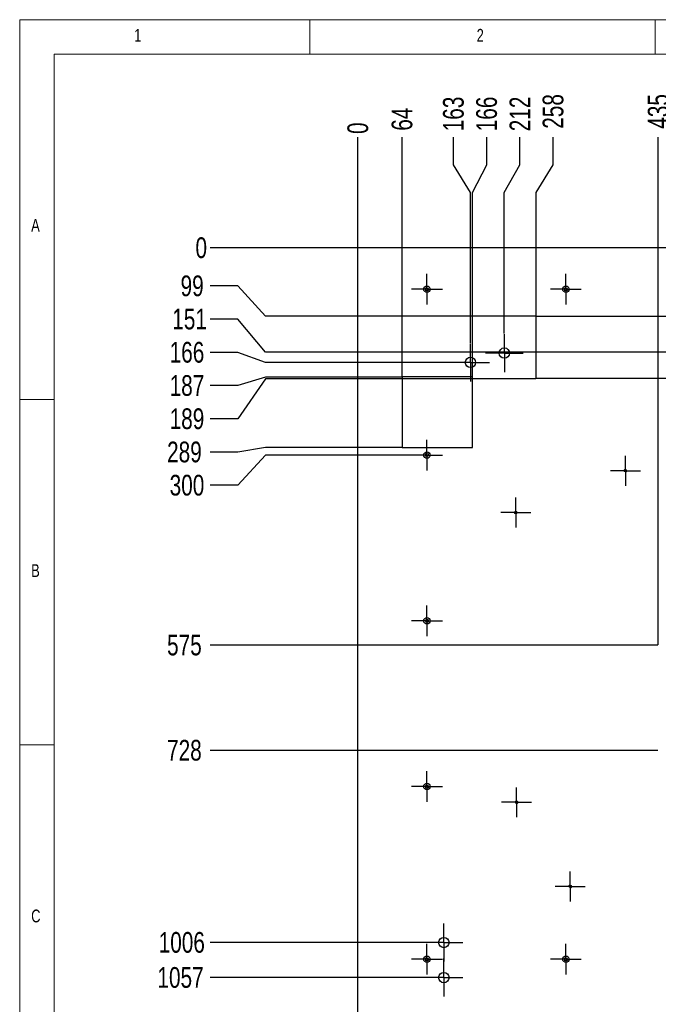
# Model space of a CAD drawing. Header units: millimetres. Extents: x 5 to 589, y 5 to 415.
# Tile 3 of 11: x 5 to 97, y 272 to 415. Entities that reach past the tile are written whole.
import ezdxf

# ---------------------------------------------------------------- set-up
doc = ezdxf.new("R2010")
doc.units = ezdxf.units.MM
doc.header["$PDSIZE"] = -1
doc.linetypes.add('CENTERX2', pattern=[20.32, 12.7, -2.54, 2.54, -2.54])
for name, color, linetype in [('COTES', 1, 'Continuous'), ('NOTES', 6, 'Continuous'), ('TRAIT-MIXTES', 3, 'CENTERX2')]:
    doc.layers.add(name, color=color, linetype=linetype)
doc.layers.add('TRAIT-FORT', color=4, linetype='Continuous', lineweight=25)
doc.styles.add('SLDTEXTSTYLE0', font='TXT', dxfattribs={"width": 0.75})
doc.dimstyles.new('SLDDIMSTYLE4', dxfattribs={"dimtxt": 3, "dimasz": 0.333333, "dimexe": 0, "dimexo": 0.0625, "dimgap": 0.75, "dimtad": 0, "dimtih": 1, "dimtoh": 1, "dimdec": 0, "dimlfac": 10, "dimrnd": 1e-09, "dimdsep": 46, "dimtxsty": 'SLDTEXTSTYLE0', "dimblk1": 'ORIGIN', "dimblk2": 'ORIGIN', "dimsah": 1, "dimcen": 0.09, "dimadec": 0, "dimazin": 2, "dimtfac": 1, "dimtdec": 0, "dimtofl": 0, "dimtmove": 0, "dimatfit": 3, "dimldrblk": 'ORIGIN', "dimfxl": 1, "dimfrac": 2, "dimtolj": 1, "dimtzin": 12, "dimarcsym": 0})
doc.dimstyles.new('SLDDIMSTYLE5', dxfattribs={"dimtxt": 3, "dimasz": 2, "dimexe": 0, "dimexo": 0.0625, "dimgap": 0.75, "dimtad": 0, "dimtih": 1, "dimtoh": 1, "dimdec": 0, "dimlfac": 10, "dimrnd": 1e-09, "dimzin": 12, "dimdsep": 46, "dimtxsty": 'SLDTEXTSTYLE0', "dimsah": 1, "dimcen": 0.09, "dimadec": 0, "dimazin": 3, "dimtfac": 1, "dimtdec": 0, "dimtofl": 0, "dimtmove": 0, "dimatfit": 3, "dimfxl": 1, "dimfrac": 2, "dimtolj": 1, "dimtzin": 12, "dimarcsym": 0})

# ---------------------------------------------------------------- blocks, each defined once
blk = doc.blocks.new('_D_62')
at = {"layer": 'COTES', "color": 0, "lineweight": -2, "transparency": 16777216}
blk.add_line((53.91, 381.97), (32.6, 381.97), dxfattribs=at)
at = {"layer": 'Defpoints', "color": 0, "transparency": 16777216}
for p in [(32.6, 381.97), (53.97, 381.97), (53.97, 381.97)]:
    blk.add_point(p, dxfattribs=at)
at = {"layer": 'COTES', "color": 0, "transparency": 16777216, "insert": (31.29, 381.97), "char_height": 3, "attachment_point": 5, "style": 'SLDTEXTSTYLE0'}
blk.add_mtext('\\A1;0', dxfattribs=at)
blk = doc.blocks.new('_Origin')
at = {"color": 0, "linetype": 'ByBlock', "lineweight": -2}
blk.add_line((0, 0), (-1, 0), dxfattribs=at)
blk.add_circle((0, 0), 0.5, dxfattribs=at)
blk = doc.blocks.new('_D_63')
at = {"layer": 'COTES', "color": 0, "lineweight": -2, "transparency": 16777216}
for p, q in [((36.6, 376.45), (32.6, 376.45)), ((40.6, 372.06), (36.6, 376.45)), ((79.72, 372.06), (40.6, 372.06))]:
    blk.add_line(p, q, dxfattribs=at)
at = {"layer": 'Defpoints', "color": 0, "transparency": 16777216}
for p in [(53.97, 381.97), (32.6, 376.45), (79.79, 372.06)]:
    blk.add_point(p, dxfattribs=at)
at = {"layer": 'COTES', "color": 0, "transparency": 16777216, "insert": (29.97, 376.45), "char_height": 3, "attachment_point": 5, "style": 'SLDTEXTSTYLE0'}
blk.add_mtext('\\A1;99', dxfattribs=at)
blk = doc.blocks.new('_D_64')
at = {"layer": 'COTES', "color": 0, "lineweight": -2, "transparency": 16777216}
for p, q in [((36.6, 371.64), (32.6, 371.64)), ((40.6, 366.86), (36.6, 371.64)), ((132.05, 366.86), (40.6, 366.86))]:
    blk.add_line(p, q, dxfattribs=at)
at = {"layer": 'Defpoints', "color": 0, "transparency": 16777216}
for p in [(53.97, 381.97), (32.6, 371.64), (132.11, 366.86)]:
    blk.add_point(p, dxfattribs=at)
at = {"layer": 'COTES', "color": 0, "transparency": 16777216, "insert": (29.6, 371.64), "char_height": 3, "attachment_point": 5, "style": 'SLDTEXTSTYLE0'}
blk.add_mtext('\\A1;151', dxfattribs=at)
blk = doc.blocks.new('_D_65')
at = {"layer": 'COTES', "color": 0, "lineweight": -2, "transparency": 16777216}
for p, q in [((36.6, 366.83), (32.6, 366.83)), ((40.6, 365.39), (36.6, 366.83)), ((67.46, 365.39), (40.6, 365.39))]:
    blk.add_line(p, q, dxfattribs=at)
at = {"layer": 'Defpoints', "color": 0, "transparency": 16777216}
for p in [(53.97, 381.97), (32.6, 366.83), (67.52, 365.39)]:
    blk.add_point(p, dxfattribs=at)
at = {"layer": 'COTES', "color": 0, "transparency": 16777216, "insert": (29.22, 366.83), "char_height": 3, "attachment_point": 5, "style": 'SLDTEXTSTYLE0'}
blk.add_mtext('\\A1;166', dxfattribs=at)
blk = doc.blocks.new('_D_66')
at = {"layer": 'COTES', "color": 0, "lineweight": -2, "transparency": 16777216}
for p, q in [((40.6, 363.27), (36.6, 362.02)), ((60.31, 363.27), (40.6, 363.27)), ((36.6, 362.02), (32.6, 362.02))]:
    blk.add_line(p, q, dxfattribs=at)
at = {"layer": 'Defpoints', "color": 0, "transparency": 16777216}
for p in [(53.97, 381.97), (60.37, 363.27), (32.6, 362.02)]:
    blk.add_point(p, dxfattribs=at)
at = {"layer": 'COTES', "color": 0, "transparency": 16777216, "insert": (29.22, 362.02), "char_height": 3, "attachment_point": 5, "style": 'SLDTEXTSTYLE0'}
blk.add_mtext('\\A1;187', dxfattribs=at)
blk = doc.blocks.new('_D_67')
at = {"layer": 'COTES', "color": 0, "lineweight": -2, "transparency": 16777216}
for p, q in [((40.6, 363.03), (36.6, 357.21)), ((79.72, 363.03), (40.6, 363.03)), ((36.6, 357.21), (32.6, 357.21))]:
    blk.add_line(p, q, dxfattribs=at)
at = {"layer": 'Defpoints', "color": 0, "transparency": 16777216}
for p in [(53.97, 381.97), (79.79, 363.03), (32.6, 357.21)]:
    blk.add_point(p, dxfattribs=at)
at = {"layer": 'COTES', "color": 0, "transparency": 16777216, "insert": (29.22, 357.21), "char_height": 3, "attachment_point": 5, "style": 'SLDTEXTSTYLE0'}
blk.add_mtext('\\A1;189', dxfattribs=at)
blk = doc.blocks.new('_D_68')
at = {"layer": 'COTES', "color": 0, "lineweight": -2, "transparency": 16777216}
for p, q in [((36.6, 352.4), (32.6, 352.4)), ((40.6, 353.07), (36.6, 352.4)), ((60.31, 353.07), (40.6, 353.07))]:
    blk.add_line(p, q, dxfattribs=at)
at = {"layer": 'Defpoints', "color": 0, "transparency": 16777216}
for p in [(53.97, 381.97), (32.6, 352.4), (60.37, 353.07)]:
    blk.add_point(p, dxfattribs=at)
at = {"layer": 'COTES', "color": 0, "transparency": 16777216, "insert": (28.85, 352.4), "char_height": 3, "attachment_point": 5, "style": 'SLDTEXTSTYLE0'}
blk.add_mtext('\\A1;289', dxfattribs=at)
blk = doc.blocks.new('_D_69')
at = {"layer": 'COTES', "color": 0, "lineweight": -2, "transparency": 16777216}
for p, q in [((40.6, 351.97), (36.6, 347.59)), ((61.68, 351.97), (40.6, 351.97)), ((36.6, 347.59), (32.6, 347.59))]:
    blk.add_line(p, q, dxfattribs=at)
at = {"layer": 'Defpoints', "color": 0, "transparency": 16777216}
for p in [(53.97, 381.97), (61.75, 351.97), (32.6, 347.59)]:
    blk.add_point(p, dxfattribs=at)
at = {"layer": 'COTES', "color": 0, "transparency": 16777216, "insert": (29.22, 347.59), "char_height": 3, "attachment_point": 5, "style": 'SLDTEXTSTYLE0'}
blk.add_mtext('\\A1;300', dxfattribs=at)
blk = doc.blocks.new('_D_70')
at = {"layer": 'COTES', "color": 0, "lineweight": -2, "transparency": 16777216}
blk.add_line((97.4, 324.45), (32.6, 324.45), dxfattribs=at)
at = {"layer": 'Defpoints', "color": 0, "transparency": 16777216}
for p in [(53.97, 381.97), (32.6, 324.45), (97.47, 324.45)]:
    blk.add_point(p, dxfattribs=at)
at = {"layer": 'COTES', "color": 0, "transparency": 16777216, "insert": (28.85, 324.45), "char_height": 3, "attachment_point": 5, "style": 'SLDTEXTSTYLE0'}
blk.add_mtext('\\A1;575', dxfattribs=at)
blk = doc.blocks.new('_D_71')
at = {"layer": 'COTES', "color": 0, "lineweight": -2, "transparency": 16777216}
blk.add_line((97.4, 309.22), (32.6, 309.22), dxfattribs=at)
at = {"layer": 'Defpoints', "color": 0, "transparency": 16777216}
for p in [(53.97, 381.97), (32.6, 309.22), (97.47, 309.22)]:
    blk.add_point(p, dxfattribs=at)
at = {"layer": 'COTES', "color": 0, "transparency": 16777216, "insert": (28.85, 309.22), "char_height": 3, "attachment_point": 5, "style": 'SLDTEXTSTYLE0'}
blk.add_mtext('\\A1;728', dxfattribs=at)
blk = doc.blocks.new('_D_72')
at = {"layer": 'COTES', "color": 0, "lineweight": -2, "transparency": 16777216}
blk.add_line((63.6, 281.4), (32.6, 281.4), dxfattribs=at)
at = {"layer": 'Defpoints', "color": 0, "transparency": 16777216}
for p in [(53.97, 381.97), (32.6, 281.4), (63.66, 281.4)]:
    blk.add_point(p, dxfattribs=at)
at = {"layer": 'COTES', "color": 0, "transparency": 16777216, "insert": (28.47, 281.4), "char_height": 3, "attachment_point": 5, "style": 'SLDTEXTSTYLE0'}
blk.add_mtext('\\A1;1006', dxfattribs=at)
blk = doc.blocks.new('_D_73')
at = {"layer": 'COTES', "color": 0, "lineweight": -2, "transparency": 16777216}
blk.add_line((63.6, 276.32), (32.6, 276.32), dxfattribs=at)
at = {"layer": 'Defpoints', "color": 0, "transparency": 16777216}
for p in [(53.97, 381.97), (32.6, 276.32), (63.66, 276.32)]:
    blk.add_point(p, dxfattribs=at)
at = {"layer": 'COTES', "color": 0, "transparency": 16777216, "insert": (28.29, 276.32), "char_height": 3, "attachment_point": 5, "style": 'SLDTEXTSTYLE0'}
blk.add_mtext('\\A1;1057', dxfattribs=at)
blk = doc.blocks.new('_D_74')
at = {"layer": 'COTES', "color": 0, "lineweight": -2, "transparency": 16777216}
for p, q in [((36.6, 223.59), (32.6, 223.59)), ((40.6, 219.17), (36.6, 223.59)), ((63.6, 219.17), (40.6, 219.17))]:
    blk.add_line(p, q, dxfattribs=at)
at = {"layer": 'Defpoints', "color": 0, "transparency": 16777216}
for p in [(53.97, 381.97), (32.6, 223.59), (63.66, 219.17)]:
    blk.add_point(p, dxfattribs=at)
at = {"layer": 'COTES', "color": 0, "transparency": 16777216, "insert": (28.1, 223.59), "char_height": 3, "attachment_point": 5, "style": 'SLDTEXTSTYLE0'}
blk.add_mtext('\\A1;1628', dxfattribs=at)
blk = doc.blocks.new('_D_75')
at = {"layer": 'COTES', "color": 0, "lineweight": -2, "transparency": 16777216}
for p, q in [((36.6, 218.78), (32.6, 218.78)), ((40.6, 214.09), (36.6, 218.78)), ((63.6, 214.09), (40.6, 214.09))]:
    blk.add_line(p, q, dxfattribs=at)
at = {"layer": 'Defpoints', "color": 0, "transparency": 16777216}
for p in [(53.97, 381.97), (32.6, 218.78), (63.66, 214.09)]:
    blk.add_point(p, dxfattribs=at)
at = {"layer": 'COTES', "color": 0, "transparency": 16777216, "insert": (28.1, 218.78), "char_height": 3, "attachment_point": 5, "style": 'SLDTEXTSTYLE0'}
blk.add_mtext('\\A1;1679', dxfattribs=at)
blk = doc.blocks.new('_D_76')
at = {"layer": 'COTES', "color": 0, "lineweight": -2, "transparency": 16777216}
for p, q in [((36.6, 213.97), (32.6, 213.97)), ((40.6, 197.39), (36.6, 213.97)), ((67.46, 197.39), (40.6, 197.39))]:
    blk.add_line(p, q, dxfattribs=at)
at = {"layer": 'Defpoints', "color": 0, "transparency": 16777216}
for p in [(53.97, 381.97), (32.6, 213.97), (67.52, 197.39)]:
    blk.add_point(p, dxfattribs=at)
at = {"layer": 'COTES', "color": 0, "transparency": 16777216, "insert": (28.1, 213.97), "char_height": 3, "attachment_point": 5, "style": 'SLDTEXTSTYLE0'}
blk.add_mtext('\\A1;1846', dxfattribs=at)
blk = doc.blocks.new('_D_77')
at = {"layer": 'COTES', "color": 0, "lineweight": -2, "transparency": 16777216}
for p, q in [((36.6, 209.16), (32.6, 209.16)), ((40.6, 196.11), (36.6, 209.16)), ((83.14, 196.11), (40.6, 196.11))]:
    blk.add_line(p, q, dxfattribs=at)
at = {"layer": 'Defpoints', "color": 0, "transparency": 16777216}
for p in [(53.97, 381.97), (32.6, 209.16), (83.2, 196.11)]:
    blk.add_point(p, dxfattribs=at)
at = {"layer": 'COTES', "color": 0, "transparency": 16777216, "insert": (28.1, 209.16), "char_height": 3, "attachment_point": 5, "style": 'SLDTEXTSTYLE0'}
blk.add_mtext('\\A1;1859', dxfattribs=at)
blk = doc.blocks.new('_D_78')
at = {"layer": 'COTES', "color": 0, "lineweight": -2, "transparency": 16777216}
for p, q in [((36.6, 204.35), (32.6, 204.35)), ((40.6, 191.09), (36.6, 204.35)), ((120.62, 191.09), (40.6, 191.09))]:
    blk.add_line(p, q, dxfattribs=at)
at = {"layer": 'Defpoints', "color": 0, "transparency": 16777216}
for p in [(53.97, 381.97), (32.6, 204.35), (120.68, 191.09)]:
    blk.add_point(p, dxfattribs=at)
at = {"layer": 'COTES', "color": 0, "transparency": 16777216, "insert": (28.29, 204.35), "char_height": 3, "attachment_point": 5, "style": 'SLDTEXTSTYLE0'}
blk.add_mtext('\\A1;1909', dxfattribs=at)
blk = doc.blocks.new('_D_79')
at = {"layer": 'COTES', "color": 0, "lineweight": -2, "transparency": 16777216}
for p, q in [((36.6, 195.4), (32.6, 195.4)), ((40.6, 189.53), (36.6, 195.4)), ((53.91, 189.53), (40.6, 189.53))]:
    blk.add_line(p, q, dxfattribs=at)
at = {"layer": 'Defpoints', "color": 0, "transparency": 16777216}
for p in [(53.97, 381.97), (32.6, 195.4), (53.97, 189.53)]:
    blk.add_point(p, dxfattribs=at)
at = {"layer": 'COTES', "color": 0, "transparency": 16777216, "insert": (28.1, 195.4), "char_height": 3, "attachment_point": 5, "style": 'SLDTEXTSTYLE0'}
blk.add_mtext('\\A1;1924', dxfattribs=at)
blk = doc.blocks.new('_D_80')
at = {"layer": 'COTES', "color": 0, "lineweight": -2, "transparency": 16777216}
for p, q in [((36.6, 188.54), (32.6, 188.54)), ((40.6, 187.97), (36.6, 188.54)), ((83.14, 187.97), (40.6, 187.97))]:
    blk.add_line(p, q, dxfattribs=at)
at = {"layer": 'Defpoints', "color": 0, "transparency": 16777216}
for p in [(53.97, 381.97), (32.6, 188.54), (83.2, 187.97)]:
    blk.add_point(p, dxfattribs=at)
at = {"layer": 'COTES', "color": 0, "transparency": 16777216, "insert": (28.29, 188.54), "char_height": 3, "attachment_point": 5, "style": 'SLDTEXTSTYLE0'}
blk.add_mtext('\\A1;1940', dxfattribs=at)
blk = doc.blocks.new('_D_81')
at = {"layer": 'COTES', "color": 0, "lineweight": -2, "transparency": 16777216}
for p, q in [((36.6, 183.73), (32.6, 183.73)), ((40.6, 182.03), (36.6, 183.73)), ((53.91, 182.03), (40.6, 182.03))]:
    blk.add_line(p, q, dxfattribs=at)
at = {"layer": 'Defpoints', "color": 0, "transparency": 16777216}
for p in [(53.97, 381.97), (32.6, 183.73), (53.97, 182.03)]:
    blk.add_point(p, dxfattribs=at)
at = {"layer": 'COTES', "color": 0, "transparency": 16777216, "insert": (28.1, 183.73), "char_height": 3, "attachment_point": 5, "style": 'SLDTEXTSTYLE0'}
blk.add_mtext('\\A1;1999', dxfattribs=at)
blk = doc.blocks.new('_D_82')
at = {"layer": 'COTES', "color": 0, "lineweight": -2, "transparency": 16777216}
blk.add_line((53.91, 180.97), (32.6, 180.97), dxfattribs=at)
at = {"layer": 'Defpoints', "color": 0, "transparency": 16777216}
for p in [(53.97, 381.97), (32.6, 180.97), (53.97, 180.97)]:
    blk.add_point(p, dxfattribs=at)
at = {"layer": 'COTES', "color": 0, "transparency": 16777216, "insert": (28.47, 180.97), "char_height": 3, "attachment_point": 5, "style": 'SLDTEXTSTYLE0'}
blk.add_mtext('\\A1;2010', dxfattribs=at)
blk = doc.blocks.new('_D_83')
at = {"layer": 'COTES', "color": 0, "lineweight": -2, "transparency": 16777216}
blk.add_line((53.97, 382.04), (53.97, 397.97), dxfattribs=at)
at = {"layer": 'Defpoints', "color": 0, "transparency": 16777216}
for p in [(53.97, 397.97), (53.97, 381.97), (53.97, 381.97)]:
    blk.add_point(p, dxfattribs=at)
at = {"layer": 'COTES', "color": 0, "transparency": 16777216, "insert": (53.97, 399.29), "char_height": 3, "attachment_point": 5, "rotation": 90, "style": 'SLDTEXTSTYLE0'}
blk.add_mtext('\\A1;0', dxfattribs=at)
blk = doc.blocks.new('_D_84')
at = {"layer": 'COTES', "color": 0, "lineweight": -2, "transparency": 16777216}
blk.add_line((60.37, 363.34), (60.37, 397.97), dxfattribs=at)
at = {"layer": 'Defpoints', "color": 0, "transparency": 16777216}
for p in [(60.37, 397.97), (53.97, 381.97), (60.37, 363.27)]:
    blk.add_point(p, dxfattribs=at)
at = {"layer": 'COTES', "color": 0, "transparency": 16777216, "insert": (60.37, 400.6), "char_height": 3, "attachment_point": 5, "rotation": 90, "style": 'SLDTEXTSTYLE0'}
blk.add_mtext('\\A1;64', dxfattribs=at)
blk = doc.blocks.new('_D_85')
at = {"layer": 'COTES', "color": 0, "lineweight": -2, "transparency": 16777216}
for p, q in [((67.81, 393.97), (67.81, 397.97)), ((70.27, 389.97), (67.81, 393.97)), ((70.27, 368.2), (70.27, 389.97))]:
    blk.add_line(p, q, dxfattribs=at)
at = {"layer": 'Defpoints', "color": 0, "transparency": 16777216}
for p in [(67.81, 397.97), (53.97, 381.97), (70.27, 368.14)]:
    blk.add_point(p, dxfattribs=at)
at = {"layer": 'COTES', "color": 0, "transparency": 16777216, "insert": (67.81, 401.35), "char_height": 3, "attachment_point": 5, "rotation": 90, "style": 'SLDTEXTSTYLE0'}
blk.add_mtext('\\A1;163', dxfattribs=at)
blk = doc.blocks.new('_D_86')
at = {"layer": 'COTES', "color": 0, "lineweight": -2, "transparency": 16777216}
for p, q in [((72.62, 393.97), (72.62, 397.97)), ((70.57, 389.97), (72.62, 393.97)), ((70.57, 353.14), (70.57, 389.97))]:
    blk.add_line(p, q, dxfattribs=at)
at = {"layer": 'Defpoints', "color": 0, "transparency": 16777216}
for p in [(72.62, 397.97), (53.97, 381.97), (70.57, 353.07)]:
    blk.add_point(p, dxfattribs=at)
at = {"layer": 'COTES', "color": 0, "transparency": 16777216, "insert": (72.62, 401.35), "char_height": 3, "attachment_point": 5, "rotation": 90, "style": 'SLDTEXTSTYLE0'}
blk.add_mtext('\\A1;166', dxfattribs=at)
blk = doc.blocks.new('_D_87')
at = {"layer": 'COTES', "color": 0, "lineweight": -2, "transparency": 16777216}
for p, q in [((77.43, 393.97), (77.43, 397.97)), ((75.17, 389.97), (77.43, 393.97)), ((75.17, 369.55), (75.17, 389.97))]:
    blk.add_line(p, q, dxfattribs=at)
at = {"layer": 'Defpoints', "color": 0, "transparency": 16777216}
for p in [(77.43, 397.97), (53.97, 381.97), (75.17, 369.49)]:
    blk.add_point(p, dxfattribs=at)
at = {"layer": 'COTES', "color": 0, "transparency": 16777216, "insert": (77.43, 401.35), "char_height": 3, "attachment_point": 5, "rotation": 90, "style": 'SLDTEXTSTYLE0'}
blk.add_mtext('\\A1;212', dxfattribs=at)
blk = doc.blocks.new('_D_88')
at = {"layer": 'COTES', "color": 0, "lineweight": -2, "transparency": 16777216}
for p, q in [((82.24, 393.97), (82.24, 397.97)), ((79.79, 389.97), (82.24, 393.97)), ((79.79, 372.12), (79.79, 389.97))]:
    blk.add_line(p, q, dxfattribs=at)
at = {"layer": 'Defpoints', "color": 0, "transparency": 16777216}
for p in [(82.24, 397.97), (53.97, 381.97), (79.79, 372.06)]:
    blk.add_point(p, dxfattribs=at)
at = {"layer": 'COTES', "color": 0, "transparency": 16777216, "insert": (82.24, 401.72), "char_height": 3, "attachment_point": 5, "rotation": 90, "style": 'SLDTEXTSTYLE0'}
blk.add_mtext('\\A1;258', dxfattribs=at)
blk = doc.blocks.new('_D_89')
at = {"layer": 'COTES', "color": 0, "lineweight": -2, "transparency": 16777216}
blk.add_line((97.47, 324.51), (97.47, 397.97), dxfattribs=at)
at = {"layer": 'Defpoints', "color": 0, "transparency": 16777216}
for p in [(97.47, 397.97), (53.97, 381.97), (97.47, 324.45)]:
    blk.add_point(p, dxfattribs=at)
at = {"layer": 'COTES', "color": 0, "transparency": 16777216, "insert": (97.47, 401.72), "char_height": 3, "attachment_point": 5, "rotation": 90, "style": 'SLDTEXTSTYLE0'}
blk.add_mtext('\\A1;435', dxfattribs=at)
blk = doc.blocks.new('_D_90')
at = {"layer": 'COTES', "color": 0, "lineweight": -2, "transparency": 16777216}
blk.add_line((112.72, 324.51), (112.72, 397.97), dxfattribs=at)
at = {"layer": 'Defpoints', "color": 0, "transparency": 16777216}
for p in [(112.72, 397.97), (53.97, 381.97), (112.72, 324.45)]:
    blk.add_point(p, dxfattribs=at)
at = {"layer": 'COTES', "color": 0, "transparency": 16777216, "insert": (112.72, 401.72), "char_height": 3, "attachment_point": 5, "rotation": 90, "style": 'SLDTEXTSTYLE0'}
blk.add_mtext('\\A1;588', dxfattribs=at)
blk = doc.blocks.new('_D_91')
at = {"layer": 'COTES', "color": 0, "lineweight": -2, "transparency": 16777216}
blk.add_line((129.55, 372.12), (129.55, 397.97), dxfattribs=at)
at = {"layer": 'Defpoints', "color": 0, "transparency": 16777216}
for p in [(129.55, 397.97), (53.97, 381.97), (129.55, 372.06)]:
    blk.add_point(p, dxfattribs=at)
at = {"layer": 'COTES', "color": 0, "transparency": 16777216, "insert": (129.55, 401.72), "char_height": 3, "attachment_point": 5, "rotation": 90, "style": 'SLDTEXTSTYLE0'}
blk.add_mtext('\\A1;756', dxfattribs=at)
blk = doc.blocks.new('_D_92')
at = {"layer": 'COTES', "color": 0, "lineweight": -2, "transparency": 16777216}
blk.add_line((134.86, 369.67), (134.86, 397.97), dxfattribs=at)
at = {"layer": 'Defpoints', "color": 0, "transparency": 16777216}
for p in [(134.86, 397.97), (53.97, 381.97), (134.86, 369.61)]:
    blk.add_point(p, dxfattribs=at)
at = {"layer": 'COTES', "color": 0, "transparency": 16777216, "insert": (134.86, 401.54), "char_height": 3, "attachment_point": 5, "rotation": 90, "style": 'SLDTEXTSTYLE0'}
blk.add_mtext('\\A1;809', dxfattribs=at)
blk = doc.blocks.new('_D_93')
at = {"layer": 'COTES', "color": 0, "lineweight": -2, "transparency": 16777216}
blk.add_line((139.95, 369.67), (139.95, 397.97), dxfattribs=at)
at = {"layer": 'Defpoints', "color": 0, "transparency": 16777216}
for p in [(139.95, 397.97), (53.97, 381.97), (139.95, 369.61)]:
    blk.add_point(p, dxfattribs=at)
at = {"layer": 'COTES', "color": 0, "transparency": 16777216, "insert": (139.95, 401.54), "char_height": 3, "attachment_point": 5, "rotation": 90, "style": 'SLDTEXTSTYLE0'}
blk.add_mtext('\\A1;860', dxfattribs=at)
blk = doc.blocks.new('_D_94')
at = {"layer": 'COTES', "color": 0, "lineweight": -2, "transparency": 16777216}
blk.add_line((145.97, 382.04), (145.97, 397.97), dxfattribs=at)
at = {"layer": 'Defpoints', "color": 0, "transparency": 16777216}
for p in [(145.97, 397.97), (53.97, 381.97), (145.97, 381.97)]:
    blk.add_point(p, dxfattribs=at)
at = {"layer": 'COTES', "color": 0, "transparency": 16777216, "insert": (145.97, 401.54), "char_height": 3, "attachment_point": 5, "rotation": 90, "style": 'SLDTEXTSTYLE0'}
blk.add_mtext('\\A1;920', dxfattribs=at)
blk = doc.blocks.new('SW_CENTERMARKSYMBOL_71')
at = {"layer": 'TRAIT-MIXTES', "color": 0}
for p, q in [((0, 2), (0, 2.165)), ((0, 0), (0, 2)), ((-2, 0), (-2.165, 0)), ((0, 0), (-2, 0)), ((0, 0), (0, -2)), ((0, 0), (2, 0)), ((2, 0), (2.165, 0)), ((0, -2), (0, -2.165))]:
    blk.add_line(p, q, dxfattribs=at)
blk = doc.blocks.new('SW_CENTERMARKSYMBOL_81')
at = {"layer": 'TRAIT-MIXTES', "color": 0}
for p, q in [((0, 2), (0, 2.165)), ((0, 0), (0, 2)), ((-2, 0), (-2.165, 0)), ((0, 0), (-2, 0)), ((0, 0), (0, -2)), ((0, 0), (2, 0)), ((2, 0), (2.165, 0)), ((0, -2), (0, -2.165))]:
    blk.add_line(p, q, dxfattribs=at)
blk = doc.blocks.new('SW_CENTERMARKSYMBOL_82')
at = {"layer": 'TRAIT-MIXTES', "color": 0}
for p, q in [((0, 2), (0, 2.165)), ((0, 0), (0, 2)), ((-2, 0), (-2.165, 0)), ((0, 0), (-2, 0)), ((0, 0), (0, -2)), ((0, 0), (2, 0)), ((2, 0), (2.165, 0)), ((0, -2), (0, -2.165))]:
    blk.add_line(p, q, dxfattribs=at)
blk = doc.blocks.new('SW_CENTERMARKSYMBOL_83')
at = {"layer": 'TRAIT-MIXTES', "color": 0}
for p, q in [((0, 2), (0, 2.165)), ((0, 0), (0, 2)), ((-2, 0), (-2.165, 0)), ((0, 0), (-2, 0)), ((0, 0), (0, -2)), ((0, 0), (2, 0)), ((2, 0), (2.165, 0)), ((0, -2), (0, -2.165))]:
    blk.add_line(p, q, dxfattribs=at)
blk = doc.blocks.new('SW_CENTERMARKSYMBOL_92')
at = {"layer": 'TRAIT-MIXTES', "color": 0}
for p, q in [((0, 2), (0, 2.75)), ((0, 0), (0, 2)), ((-2, 0), (-2.75, 0)), ((0, 0), (-2, 0)), ((0, 0), (0, -2)), ((0, 0), (2, 0)), ((2, 0), (2.75, 0)), ((0, -2), (0, -2.75))]:
    blk.add_line(p, q, dxfattribs=at)
blk = doc.blocks.new('SW_CENTERMARKSYMBOL_93')
at = {"layer": 'TRAIT-MIXTES', "color": 0}
for p, q in [((0, 2), (0, 2.75)), ((0, 0), (0, 2)), ((-2, 0), (-2.75, 0)), ((0, 0), (-2, 0)), ((0, 0), (0, -2)), ((0, 0), (2, 0)), ((2, 0), (2.75, 0)), ((0, -2), (0, -2.75))]:
    blk.add_line(p, q, dxfattribs=at)
blk = doc.blocks.new('SW_CENTERMARKSYMBOL_94')
at = {"layer": 'TRAIT-MIXTES', "color": 0}
for p, q in [((0, 2), (0, 2.75)), ((0, 0), (0, 2)), ((-2, 0), (-2.75, 0)), ((0, 0), (-2, 0)), ((0, 0), (0, -2)), ((0, 0), (2, 0)), ((2, 0), (2.75, 0)), ((0, -2), (0, -2.75))]:
    blk.add_line(p, q, dxfattribs=at)
blk = doc.blocks.new('SW_CENTERMARKSYMBOL_95')
at = {"layer": 'TRAIT-MIXTES', "color": 0}
for p, q in [((0, 2), (0, 2.75)), ((0, 0), (0, 2)), ((-2, 0), (-2.75, 0)), ((0, 0), (-2, 0)), ((0, 0), (0, -2)), ((0, 0), (2, 0)), ((2, 0), (2.75, 0)), ((0, -2), (0, -2.75))]:
    blk.add_line(p, q, dxfattribs=at)
blk = doc.blocks.new('SW_CENTERMARKSYMBOL_98')
at = {"layer": 'TRAIT-MIXTES', "color": 0}
for p, q in [((0, 2), (0, 2.225)), ((0, 0), (0, 2)), ((-2, 0), (-2.225, 0)), ((0, 0), (-2, 0)), ((0, 0), (0, -2)), ((0, 0), (2, 0)), ((2, 0), (2.225, 0)), ((0, -2), (0, -2.225))]:
    blk.add_line(p, q, dxfattribs=at)
blk = doc.blocks.new('SW_CENTERMARKSYMBOL_113')
at = {"layer": 'TRAIT-MIXTES', "color": 0}
for p, q in [((0, 2), (0, 2.225)), ((0, 0), (0, 2)), ((-2, 0), (-2.225, 0)), ((0, 0), (-2, 0)), ((0, 0), (0, -2)), ((0, 0), (2, 0)), ((2, 0), (2.225, 0)), ((0, -2), (0, -2.225))]:
    blk.add_line(p, q, dxfattribs=at)
blk = doc.blocks.new('SW_CENTERMARKSYMBOL_114')
at = {"layer": 'TRAIT-MIXTES', "color": 0}
for p, q in [((0, 2), (0, 2.225)), ((0, 0), (0, 2)), ((-2, 0), (-2.225, 0)), ((0, 0), (-2, 0)), ((0, 0), (0, -2)), ((0, 0), (2, 0)), ((2, 0), (2.225, 0)), ((0, -2), (0, -2.225))]:
    blk.add_line(p, q, dxfattribs=at)
blk = doc.blocks.new('SW_CENTERMARKSYMBOL_115')
at = {"layer": 'TRAIT-MIXTES', "color": 0}
for p, q in [((0, 2), (0, 2.225)), ((0, 0), (0, 2)), ((-2, 0), (-2.225, 0)), ((0, 0), (-2, 0)), ((0, 0), (0, -2)), ((0, 0), (2, 0)), ((2, 0), (2.225, 0)), ((0, -2), (0, -2.225))]:
    blk.add_line(p, q, dxfattribs=at)
blk = doc.blocks.new('SW_CENTERMARKSYMBOL_116')
at = {"layer": 'TRAIT-MIXTES', "color": 0}
for p, q in [((0, 2), (0, 2.225)), ((0, 0), (0, 2)), ((-2, 0), (-2.225, 0)), ((0, 0), (-2, 0)), ((0, 0), (0, -2)), ((0, 0), (2, 0)), ((2, 0), (2.225, 0)), ((0, -2), (0, -2.225))]:
    blk.add_line(p, q, dxfattribs=at)
blk = doc.blocks.new('SW_CENTERMARKSYMBOL_117')
at = {"layer": 'TRAIT-MIXTES', "color": 0}
for p, q in [((0, 2), (0, 2.225)), ((0, 0), (0, 2)), ((-2, 0), (-2.225, 0)), ((0, 0), (-2, 0)), ((0, 0), (0, -2)), ((0, 0), (2, 0)), ((2, 0), (2.225, 0)), ((0, -2), (0, -2.225))]:
    blk.add_line(p, q, dxfattribs=at)
blk = doc.blocks.new('SW_CENTERMARKSYMBOL_118')
at = {"layer": 'TRAIT-MIXTES', "color": 0}
for p, q in [((0, 2), (0, 2.225)), ((0, 0), (0, 2)), ((-2, 0), (-2.225, 0)), ((0, 0), (-2, 0)), ((0, 0), (0, -2)), ((0, 0), (2, 0)), ((2, 0), (2.225, 0)), ((0, -2), (0, -2.225))]:
    blk.add_line(p, q, dxfattribs=at)

msp = doc.modelspace()

# ---------------------------------------------------------------- linework, layer by layer
at = {"lineweight": 18}
for p, q in [((589, 415), (5, 415)), ((5, 415), (5, 5)), ((47, 410), (47, 415)), ((97, 415), (97, 410)), ((584, 410), (10, 410)), ((10, 410), (10, 10)), ((10, 360), (5, 360)), ((5, 310), (10, 310))]:
    msp.add_line(p, q, dxfattribs=at)
for centre in [(92.70961, 349.6999), (76.83144, 343.64933), (76.94828, 301.69804), (84.71394, 289.51447)]:
    msp.add_arc(centre, 0.2, 255, 195, dxfattribs=at)
at = {"layer": 'TRAIT-FORT', "lineweight": 25}
for p, q in [((53.97109, 189.5282), (53.97109, 381.97282)), ((145.97109, 381.97282), (53.97109, 381.97282)), ((79.78601, 372.059), (129.55372, 372.059)), ((79.78601, 363.03204), (79.78601, 372.059)), ((70.57061, 363.2729), (60.37061, 363.2729)), ((60.37061, 363.2729), (60.37061, 353.0729)), ((70.57061, 353.0729), (70.57061, 363.2729)), ((129.55372, 363.03204), (79.78601, 363.03204)), ((60.37061, 353.0729), (70.57061, 353.0729))]:
    msp.add_line(p, q, dxfattribs=at)
for centre, radius in [((63.97109, 375.97282), 0.47), ((84.09609, 375.97282), 0.47), ((63.97109, 375.97282), 0.225), ((84.09609, 375.97282), 0.225), ((75.17283, 366.74063), 0.75), ((70.2702, 365.38932), 0.75), ((63.97109, 351.97282), 0.47), ((63.97109, 351.97282), 0.225), ((92.70961, 349.6999), 0.165), ((76.83144, 343.64933), 0.165), ((63.97109, 327.97282), 0.47), ((63.97109, 327.97282), 0.225), ((63.97109, 303.97282), 0.47), ((63.97109, 303.97282), 0.225), ((76.94828, 301.69804), 0.165), ((84.71394, 289.51447), 0.165), ((66.41204, 281.39649), 0.75), ((63.97109, 278.97282), 0.47), ((84.09609, 278.97282), 0.47), ((63.97109, 278.97282), 0.225), ((84.09609, 278.97282), 0.225), ((66.41204, 276.31649), 0.75)]:
    msp.add_circle(centre, radius, dxfattribs=at)

# ---------------------------------------------------------------- block references
at = {"layer": 'TRAIT-MIXTES'}
for name, p in [('SW_CENTERMARKSYMBOL_114', (63.97109, 375.97282)), ('SW_CENTERMARKSYMBOL_113', (84.09609, 375.97282)), ('SW_CENTERMARKSYMBOL_94', (75.17283, 366.74063)), ('SW_CENTERMARKSYMBOL_95', (70.2702, 365.38932)), ('SW_CENTERMARKSYMBOL_115', (63.97109, 351.97282)), ('SW_CENTERMARKSYMBOL_71', (92.70961, 349.6999)), ('SW_CENTERMARKSYMBOL_83', (76.83144, 343.64933)), ('SW_CENTERMARKSYMBOL_116', (63.97109, 327.97282)), ('SW_CENTERMARKSYMBOL_117', (63.97109, 303.97282)), ('SW_CENTERMARKSYMBOL_82', (76.94828, 301.69804)), ('SW_CENTERMARKSYMBOL_81', (84.71394, 289.51447)), ('SW_CENTERMARKSYMBOL_93', (66.41204, 281.39649)), ('SW_CENTERMARKSYMBOL_118', (63.97109, 278.97282)), ('SW_CENTERMARKSYMBOL_98', (84.09609, 278.97282)), ('SW_CENTERMARKSYMBOL_92', (66.41204, 276.31649))]:
    msp.add_blockref(name, p, dxfattribs=at)

# ---------------------------------------------------------------- texts
at = {"layer": 'NOTES', "char_height": 1.85208, "attachment_point": 1, "style": 'SLDTEXTSTYLE0'}
for s, insert in [('1', (21.58334, 413.66802)), ('2', (71.16667, 413.66802)), ('A', (6.66667, 386.16802)), ('B', (6.66667, 336.16802)), ('C', (6.66667, 286.16802))]:
    msp.add_mtext(s, dxfattribs=dict(at, insert=insert))

# ---------------------------------------------------------------- dimensions: what is measured, and where the dimension line sits
at = {"layer": 'COTES'}
for feature_location, offset, dtype, origin, dimstyle, picture, middle in [((79.78601, 372.059), (2.45728, 25.91382), 1, (53.97109, 381.97282), 'SLDDIMSTYLE5', '_D_88', (82.24329, 401.72282)), ((97.4673, 324.44709), (0, 73.52573), 1, (53.97109, 381.97282), 'SLDDIMSTYLE5', '_D_89', (97.4673, 401.72282)), ((112.72409, 324.44709), (0, 73.52573), 1, (53.97109, 381.97282), 'SLDDIMSTYLE5', '_D_90', (112.72409, 401.72282)), ((129.55372, 372.059), (0, 25.91382), 1, (53.97109, 381.97282), 'SLDDIMSTYLE5', '_D_91', (129.55372, 401.72282)), ((134.86052, 369.60922), (0, 28.3636), 1, (53.97109, 381.97282), 'SLDDIMSTYLE5', '_D_92', (134.86052, 401.53532)), ((139.94518, 369.60897), (0, 28.36385), 1, (53.97109, 381.97282), 'SLDDIMSTYLE5', '_D_93', (139.94518, 401.53532)), ((145.97109, 381.97282), (0, 16), 1, (53.97109, 381.97282), 'SLDDIMSTYLE5', '_D_94', (145.97109, 401.53532)), ((70.2702, 368.13932), (-2.45728, 29.8335), 1, (53.97109, 381.97282), 'SLDDIMSTYLE5', '_D_85', (67.81291, 401.34782)), ((70.57061, 353.0729), (2.05243, 44.89992), 1, (53.97109, 381.97282), 'SLDDIMSTYLE5', '_D_86', (72.62304, 401.34782)), ((75.17283, 369.49063), (2.26034, 28.48219), 1, (53.97109, 381.97282), 'SLDDIMSTYLE5', '_D_87', (77.43316, 401.34782)), ((60.37061, 363.2729), (0, 34.69992), 1, (53.97109, 381.97282), 'SLDDIMSTYLE5', '_D_84', (60.37061, 400.59782)), ((53.9710860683, 381.9728199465), (0, 16), 1, (53.9710860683, 381.9728199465), 'SLDDIMSTYLE4', '_D_83', (53.9710860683, 399.2853199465)), ((53.9710860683, 381.9728199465), (-21.3730770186, 0), 0, (53.9710860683, 381.9728199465), 'SLDDIMSTYLE4', '_D_62', (31.2855090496, 381.9728199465)), ((63.66204, 219.16649), (-31.06403, 4.4195), 0, (53.97109, 381.97282), 'SLDDIMSTYLE5', '_D_74', (28.09801, 223.58599)), ((63.66204, 214.08649), (-31.06403, 4.68938), 0, (53.97109, 381.97282), 'SLDDIMSTYLE5', '_D_75', (28.09801, 218.77586)), ((67.52158, 197.39403), (-34.92357, 16.57171), 0, (53.97109, 381.97282), 'SLDDIMSTYLE5', '_D_76', (28.09801, 213.96574)), ((83.20201, 196.11086), (-50.60401, 13.04475), 0, (53.97109, 381.97282), 'SLDDIMSTYLE5', '_D_77', (28.09801, 209.15561)), ((53.97109, 189.5282), (-21.37308, 5.87508), 0, (53.97109, 381.97282), 'SLDDIMSTYLE5', '_D_79', (28.09801, 195.40328)), ((53.97109, 182.0282), (-21.37308, 1.70186), 0, (53.97109, 381.97282), 'SLDDIMSTYLE5', '_D_81', (28.09801, 183.73006)), ((63.66204, 276.31649), (-31.06403, 0), 0, (53.97109, 381.97282), 'SLDDIMSTYLE5', '_D_73', (28.28551, 276.31649)), ((120.68025, 191.08699), (-88.08224, 13.2585), 0, (53.97109, 381.97282), 'SLDDIMSTYLE5', '_D_78', (28.28551, 204.34549)), ((83.20201, 187.9729), (-50.60401, 0.56729), 0, (53.97109, 381.97282), 'SLDDIMSTYLE5', '_D_80', (28.28551, 188.54018)), ((63.66204, 281.39649), (-31.06403, 0), 0, (53.97109, 381.97282), 'SLDDIMSTYLE5', '_D_72', (28.47301, 281.39649)), ((53.97109, 180.9729), (-21.37308, 0), 0, (53.97109, 381.97282), 'SLDDIMSTYLE5', '_D_82', (28.47301, 180.9729)), ((60.37061, 353.0729), (-27.7726, -0.67724), 0, (53.97109, 381.97282), 'SLDDIMSTYLE5', '_D_68', (28.84801, 352.39566)), ((97.4673, 324.44709), (-64.86929, 0), 0, (53.97109, 381.97282), 'SLDDIMSTYLE5', '_D_70', (28.84801, 324.44709)), ((97.4673, 309.21661), (-64.86929, 0), 0, (53.97109, 381.97282), 'SLDDIMSTYLE5', '_D_71', (28.84801, 309.21661)), ((67.5202, 365.38932), (-34.92219, 1.43671), 0, (53.97109, 381.97282), 'SLDDIMSTYLE5', '_D_65', (29.22301, 366.82603)), ((60.37061, 363.2729), (-27.7726, -1.25699), 0, (53.97109, 381.97282), 'SLDDIMSTYLE5', '_D_66', (29.22301, 362.01591)), ((79.78601, 363.03204), (-47.188, -5.82626), 0, (53.97109, 381.97282), 'SLDDIMSTYLE5', '_D_67', (29.22301, 357.20578)), ((61.74609, 351.97282), (-29.14808, -4.38729), 0, (53.97109, 381.97282), 'SLDDIMSTYLE5', '_D_69', (29.22301, 347.58553)), ((132.11052, 366.85922), (-99.51251, 4.77694), 0, (53.97109, 381.97282), 'SLDDIMSTYLE5', '_D_64', (29.59801, 371.63616)), ((79.78601, 372.059), (-47.188, 4.38729), 0, (53.97109, 381.97282), 'SLDDIMSTYLE5', '_D_63', (29.97301, 376.44628))]:
    dim = msp.add_ordinate_dim(feature_location=feature_location, offset=offset, dtype=dtype, origin=origin, dimstyle=dimstyle, dxfattribs=at)
    dim.commit()
    dim.dimension.update_dxf_attribs({"geometry": picture, "text_midpoint": middle})

doc.saveas('drawing.dxf')
